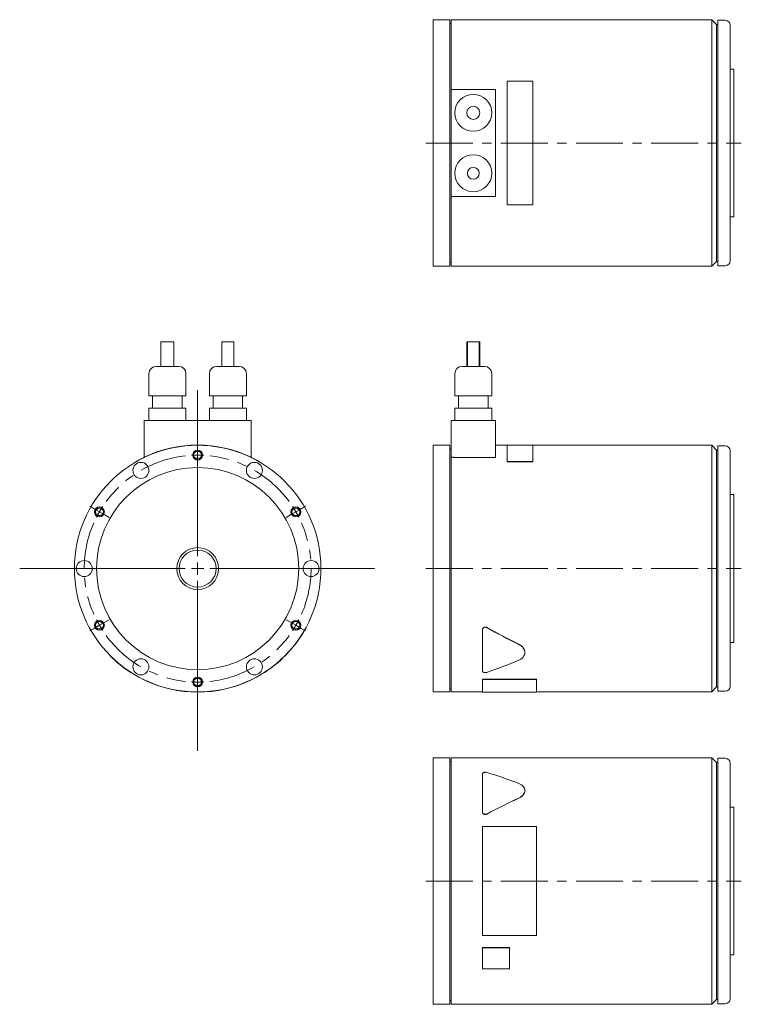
# Model space of a CAD drawing. Header units: millimetres. Extents: x 16 to 610, y 18 to 437.
# Tile 1 of 2: x 16 to 309, y 18 to 417. Entities that reach past the tile are written whole.
import ezdxf

# ---------------------------------------------------------------- set-up
doc = ezdxf.new("R2010")
doc.units = ezdxf.units.MM
doc.header["$LTSCALE"] = 1.5
doc.linetypes.add('CENTERX2', pattern=[20.32, 12.7, -2.54, 2.54, -2.54])

# ---------------------------------------------------------------- blocks, each defined once
blk = doc.blocks.new('SW_CENTERMARKSYMBOL_2')
at = {"color": 6, "linetype": 'Continuous', "lineweight": 0}
for p, q in [((0, 5), (0, 72.4)), ((-5, 0), (-72.18, 0)), ((0, 0), (-2.5, 0)), ((0, 0), (0, 2.5)), ((0, 0), (0, -2.5)), ((0, 0), (2.5, 0)), ((5, 0), (71.7, 0)), ((0, -5), (0, -73.95))]:
    blk.add_line(p, q, dxfattribs=at)
blk = doc.blocks.new('SW_CENTERMARKSYMBOL_3')
at = {"color": 6, "linetype": 'CENTERX2', "lineweight": 0}
for p, q in [((-42, -21.75), (-43.73, -20.75)), ((-39.84, -23), (-42, -21.75)), ((-39.84, -23), (-37.67, -24.25)), ((39.84, -23), (37.67, -24.25)), ((39.84, -23), (42, -21.75)), ((42, -21.75), (43.73, -20.75)), ((-37.67, -24.25), (-35.94, -25.25)), ((37.67, -24.25), (35.94, -25.25)), ((-39.84, -69), (-37.67, -67.75)), ((-37.67, -67.75), (-35.94, -66.75)), ((37.67, -67.75), (35.94, -66.75)), ((39.84, -69), (37.67, -67.75)), ((-42, -70.25), (-43.73, -71.25)), ((-39.84, -69), (-42, -70.25)), ((39.84, -69), (42, -70.25)), ((42, -70.25), (43.73, -71.25))]:
    blk.add_line(p, q, dxfattribs=at)
for start, end in [(90, 93.1139), (86.8861, 90), (96.2278, 143.7722), (36.2278, 83.7722), (150, 153.1139), (146.8861, 150), (30, 33.1139), (26.8861, 30), (156.2278, 203.7722), (336.2278, 23.7722), (206.8861, 210), (330, 333.1139), (210, 213.1139), (326.8861, 330), (216.2278, 263.7722), (276.2278, 323.7722), (266.8861, 270), (270, 273.1139)]:
    blk.add_arc((0, -46), 46, start, end, dxfattribs=at)

msp = doc.modelspace()

# ---------------------------------------------------------------- linework, layer by layer
at = {"color": 7, "linetype": 'Continuous', "lineweight": 15}
for p, q in [((190.61, 417.27), (183.81, 417.27)), ((183.81, 317.27), (183.81, 417.27)), ((190.61, 317.27), (190.61, 417.27)), ((191.11, 415.77), (190.61, 415.77)), ((296.81, 417.27), (191.11, 417.27)), ((191.11, 389.02), (191.11, 417.27)), ((298.81, 415.27), (296.81, 417.27)), ((296.81, 317.27), (296.81, 417.27)), ((299.31, 415.27), (298.81, 415.27)), ((298.81, 319.27), (298.81, 415.27)), ((302.31, 417.02), (299.31, 417.02)), ((299.31, 317.52), (299.31, 417.02)), ((304.31, 415.02), (304.31, 319.52)), ((305.81, 397.27), (304.31, 397.27)), ((305.81, 337.27), (305.81, 397.27)), ((213.81, 392.32), (213.81, 342.22)), ((224.31, 392.32), (213.81, 392.32)), ((224.31, 342.22), (224.31, 392.32)), ((209.11, 389.02), (191.11, 389.02)), ((191.11, 345.52), (191.11, 389.02)), ((209.11, 345.52), (209.11, 389.02)), ((209.11, 345.52), (191.11, 345.52)), ((191.11, 317.27), (191.11, 345.52)), ((213.81, 342.22), (224.31, 342.22)), ((304.31, 337.27), (305.81, 337.27)), ((183.81, 317.27), (190.61, 317.27)), ((190.61, 318.77), (191.11, 318.77)), ((191.11, 317.27), (296.81, 317.27)), ((296.81, 317.27), (298.81, 319.27)), ((298.81, 319.27), (299.31, 319.27)), ((299.31, 317.52), (302.31, 317.52)), ((73.41, 286.7), (73.41, 276.7)), ((73.41, 286.7), (78.71, 286.7)), ((78.71, 276.7), (78.71, 286.7)), ((98.15, 286.7), (98.15, 276.7)), ((98.15, 286.7), (102.97, 286.7)), ((102.97, 276.7), (102.97, 286.7)), ((197.46, 286.7), (197.46, 276.7)), ((197.46, 286.7), (197.7, 286.7)), ((197.7, 286.7), (197.7, 276.7)), ((197.7, 286.7), (202.52, 286.7)), ((202.52, 276.7), (202.52, 286.7)), ((202.52, 286.7), (202.76, 286.7)), ((202.76, 276.7), (202.76, 286.7)), ((71.56, 276.7), (80.56, 276.7)), ((96.06, 276.7), (105.06, 276.7)), ((195.61, 276.7), (204.61, 276.7)), ((68.56, 273.7), (68.56, 264.7)), ((83.56, 264.7), (83.56, 273.7)), ((93.06, 273.7), (93.06, 264.7)), ((108.06, 264.7), (108.06, 273.7)), ((192.61, 273.7), (192.61, 264.7)), ((207.61, 264.7), (207.61, 273.7)), ((68.56, 264.7), (83.56, 264.7)), ((70.06, 264.7), (70.06, 259.7)), ((82.06, 259.7), (82.06, 264.7)), ((93.06, 264.7), (108.06, 264.7)), ((94.56, 264.7), (94.56, 259.7)), ((106.56, 259.7), (106.56, 264.7)), ((192.61, 264.7), (207.61, 264.7)), ((194.11, 264.7), (194.11, 259.7)), ((206.11, 259.7), (206.11, 264.7)), ((68.56, 259.7), (68.56, 254.7)), ((68.56, 259.7), (83.56, 259.7)), ((83.56, 254.7), (83.56, 259.7)), ((93.06, 259.7), (93.06, 254.7)), ((93.06, 259.7), (108.06, 259.7)), ((108.06, 254.7), (108.06, 259.7)), ((192.61, 259.7), (192.61, 254.7)), ((192.61, 259.7), (207.61, 259.7)), ((207.61, 254.7), (207.61, 259.7)), ((110.06, 254.7), (66.56, 254.7)), ((66.56, 254.7), (66.56, 239.83)), ((110.06, 239.83), (110.06, 254.7)), ((191.11, 239.83), (191.11, 254.7)), ((209.11, 254.7), (191.11, 254.7)), ((209.11, 239.72), (209.11, 254.7)), ((190.61, 244.7), (183.81, 244.7)), ((183.81, 194.7), (183.81, 244.7)), ((190.61, 194.7), (190.61, 244.7)), ((213.81, 244.7), (209.11, 244.7)), ((224.31, 244.8), (213.81, 244.8)), ((213.81, 244.8), (213.81, 238.08)), ((224.31, 238.08), (224.31, 244.8)), ((296.81, 244.7), (224.31, 244.7)), ((298.81, 242.7), (296.81, 244.7)), ((296.81, 194.7), (296.81, 244.7)), ((302.31, 244.45), (299.31, 244.45)), ((299.31, 194.7), (299.31, 244.45)), ((66.56, 239.83), (66.56, 239.72)), ((110.06, 239.72), (110.06, 239.83)), ((191.11, 243.2), (190.61, 243.2)), ((191.11, 194.7), (191.11, 239.83)), ((192.11, 239.83), (191.11, 239.83)), ((192.11, 239.72), (192.11, 239.83)), ((209.11, 239.72), (192.11, 239.72)), ((299.31, 242.7), (298.81, 242.7)), ((298.81, 194.7), (298.81, 242.7)), ((304.31, 242.45), (304.31, 146.95)), ((63.31, 238), (63.26, 238.08)), ((113.31, 238), (113.36, 238.08)), ((213.81, 238.08), (224.31, 238.08)), ((213.81, 238), (213.81, 238.08)), ((213.81, 238), (224.31, 238)), ((224.31, 238), (224.31, 238.08)), ((305.81, 224.7), (304.31, 224.7)), ((305.81, 194.7), (305.81, 224.7)), ((183.81, 144.7), (183.81, 194.7)), ((190.61, 144.7), (190.61, 194.7)), ((191.11, 144.7), (191.11, 194.7)), ((296.81, 144.7), (296.81, 194.7)), ((298.81, 146.7), (298.81, 194.7)), ((299.31, 144.95), (299.31, 194.7)), ((305.81, 164.7), (305.81, 194.7)), ((132.39, 170.9), (132.3, 170.94)), ((203.81, 169.87), (203.81, 169.82)), ((203.81, 153.21), (203.81, 169.82)), ((304.31, 164.7), (305.81, 164.7)), ((221.01, 160.63), (221.01, 160.7)), ((52.76, 159.54), (52.69, 159.46)), ((61.31, 152.61), (61.25, 152.53)), ((115.31, 152.61), (115.36, 152.53)), ((66.31, 149.8), (66.26, 149.71)), ((110.31, 149.8), (110.35, 149.71)), ((203.81, 149.8), (225.81, 149.8)), ((203.81, 149.8), (203.81, 149.71)), ((203.81, 149.71), (225.81, 149.71)), ((203.81, 144.6), (203.81, 149.71)), ((225.81, 149.8), (225.81, 149.71)), ((225.81, 149.71), (225.81, 144.6)), ((183.81, 144.7), (190.61, 144.7)), ((190.61, 146.2), (191.11, 146.2)), ((191.11, 144.7), (203.81, 144.7)), ((203.81, 144.6), (225.81, 144.6)), ((225.81, 144.7), (296.81, 144.7)), ((296.81, 144.7), (298.81, 146.7)), ((298.81, 146.7), (299.31, 146.7)), ((299.31, 144.95), (302.31, 144.95)), ((190.61, 118.02), (183.81, 118.02)), ((183.81, 18.02), (183.81, 118.02)), ((190.61, 18.02), (190.61, 118.02)), ((191.11, 116.52), (190.61, 116.52)), ((296.81, 118.02), (191.11, 118.02)), ((191.11, 18.02), (191.11, 118.02)), ((298.81, 116.02), (296.81, 118.02)), ((296.81, 18.02), (296.81, 118.02)), ((299.31, 116.02), (298.81, 116.02)), ((298.81, 20.02), (298.81, 116.02)), ((302.31, 117.77), (299.31, 117.77)), ((299.31, 18.27), (299.31, 117.77)), ((304.31, 115.77), (304.31, 20.27)), ((203.81, 96.11), (203.81, 111.51)), ((221.01, 104.69), (221.01, 104.76)), ((203.81, 96.05), (203.81, 96.11)), ((305.81, 98.02), (304.31, 98.02)), ((305.81, 38.02), (305.81, 98.02)), ((203.81, 90.07), (225.81, 90.07)), ((203.81, 45.98), (203.81, 90.07)), ((225.81, 90.07), (225.81, 45.98)), ((225.81, 45.98), (203.81, 45.98)), ((203.81, 41.02), (214.81, 41.02)), ((203.81, 41.02), (203.81, 40.97)), ((203.81, 40.97), (214.81, 40.97)), ((203.81, 32.4), (203.81, 40.97)), ((214.81, 41.02), (214.81, 40.97)), ((214.81, 40.97), (214.81, 32.4)), ((304.31, 38.02), (305.81, 38.02)), ((214.81, 32.4), (203.81, 32.4)), ((296.81, 18.02), (298.81, 20.02)), ((298.81, 20.02), (299.31, 20.02)), ((183.81, 18.02), (190.61, 18.02)), ((190.61, 19.52), (191.11, 19.52)), ((191.11, 18.02), (296.81, 18.02)), ((299.31, 18.27), (302.31, 18.27))]:
    msp.add_line(p, q, dxfattribs=at)
at = {"color": 6, "linetype": 'CENTERX2', "lineweight": 0}
for p, q in [((180.81, 367.27), (308.81, 367.27)), ((180.81, 194.7), (308.81, 194.7)), ((180.81, 68.02), (308.81, 68.02))]:
    msp.add_line(p, q, dxfattribs=at)
at = {"color": 7, "linetype": 'Continuous', "lineweight": 15, "flags": 128}
for points in [[(63.26, 238.08), (65.68, 239.4), (66.56, 239.83)], [(110.06, 239.83), (110.93, 239.4), (113.36, 238.08)]]:
    msp.add_lwpolyline(points, dxfattribs=at)
at = {"color": 7, "linetype": 'Continuous', "lineweight": 15}
for centre, radius in [((200.11, 379.52), 7.5), ((200.11, 379.52), 2.65), ((200.11, 355.02), 7.5), ((200.11, 355.02), 2.41), ((88.31, 194.7), 50), ((88.31, 194.7), 41), ((65.31, 234.53), 3.25), ((111.31, 234.53), 3.25), ((88.31, 194.7), 8.5), ((88.31, 194.7), 7.5), ((42.31, 194.7), 3.25), ((134.31, 194.7), 3.25), ((65.31, 154.86), 3.25), ((111.31, 154.86), 3.25)]:
    msp.add_circle(centre, radius, dxfattribs=at)
at = {"color": 6, "linetype": 'Continuous', "lineweight": 15}
for centre in [(88.31, 240.7), (48.47, 217.7), (128.14, 217.7), (48.47, 171.7), (128.14, 171.7), (88.31, 148.7)]:
    msp.add_circle(centre, 2, dxfattribs=at)
for centre in [(88.31, 240.7), (48.47, 217.7), (128.14, 217.7), (48.47, 171.7), (128.14, 171.7), (88.31, 148.7)]:
    msp.add_circle(centre, 1.62)
at = {"color": 7, "linetype": 'Continuous', "lineweight": 15}
for centre, radius, start, end in [((302.31, 415.02), 2, 0, 90), ((302.31, 319.52), 2, 270, 0), ((71.56, 273.7), 3, 90, 180), ((80.56, 273.7), 3, 0, 90), ((96.06, 273.7), 3, 90, 180), ((105.06, 273.7), 3, 0, 90), ((195.61, 273.7), 3, 90, 180), ((204.61, 273.7), 3, 0, 90), ((88.31, 194.7), 50.1, 64.2699, 115.7301), ((302.31, 242.45), 2, 0, 90), ((88.31, 194.7), 50.1, 304.0995, 330.2229), ((88.31, 194.7), 50.1, 224.6862, 237.3168), ((88.31, 194.7), 50.1, 243.8961, 296.1039), ((302.31, 146.95), 2, 270, 0), ((302.31, 115.77), 2, 0, 90), ((302.31, 20.27), 2, 270, 0)]:
    msp.add_arc(centre, radius, start, end, dxfattribs=at)
for centre, major_axis, ratio, start_param, end_param in [((225.63, 194.7), (79.86, -42.06), 0.338518, 4.639839, 4.801895), ((225.63, 194.7), (79.85, -42.16), 0.338901, 4.64047, 4.802526), ((225.63, 194.7), (79.85, 42.16), 0.338901, 4.286317, 4.448373), ((225.63, 68.02), (79.71, -40.29), 0.373584, 1.844372, 2.006428), ((225.63, 68.02), (79.71, 40.29), 0.373584, 1.4711, 1.633156), ((225.63, 68.02), (79.72, 40.19), 0.373141, 1.471798, 1.633854)]:
    msp.add_ellipse(centre, major_axis=major_axis, ratio=ratio, start_param=start_param, end_param=end_param, dxfattribs=at)
for points, knots in [([(131.79, 169.82), (131.84, 169.91), (131.95, 170.1), (132.1, 170.36), (132.22, 170.59), (132.32, 170.76), (132.38, 170.88), (132.39, 170.89), (132.39, 170.9)], [0, 0, 0, 0, 0.168373, 0.337063, 0.505681, 0.673847, 0.841801, 1, 1, 1, 1]), ([(205.64, 170.78), (205.61, 170.8), (205.55, 170.83), (205.45, 170.87), (205.33, 170.91), (205.19, 170.94), (204.98, 170.95), (204.71, 170.92), (204.41, 170.81), (204.16, 170.64), (203.99, 170.45), (203.9, 170.28), (203.85, 170.14), (203.82, 170), (203.82, 169.91), (203.81, 169.87)], [0, 0, 0, 0, 0.042038, 0.083846, 0.125776, 0.188389, 0.250822, 0.375373, 0.500091, 0.62494, 0.749832, 0.812302, 0.874897, 0.937445, 1, 1, 1, 1]), ([(203.81, 169.82), (203.81, 169.91), (203.83, 170), (203.88, 170.18), (203.92, 170.27), (204.03, 170.44), (204.09, 170.51), (204.24, 170.65), (204.32, 170.71), (204.51, 170.8), (204.61, 170.84), (204.82, 170.89), (204.92, 170.9), (205.25, 170.89), (205.46, 170.84), (205.64, 170.74)], [0, 0, 0, 0, 0.125, 0.125, 0.25, 0.25, 0.375, 0.375, 0.5, 0.5, 0.625, 0.625, 0.75, 0.75, 1, 1, 1, 1]), ([(218.59, 164.01), (218.94, 163.81), (219.64, 163.41), (220.42, 162.58), (220.88, 161.66), (221.07, 161.01), (221.01, 160.7), (221.01, 160.7)], [0, 0, 0, 0, 0.249945, 0.499964, 0.749978, 0.999981, 1, 1, 1, 1]), ([(218.59, 163.95), (218.96, 163.77), (219.29, 163.56), (219.9, 163.06), (220.15, 162.79), (220.58, 162.21), (220.74, 161.9), (220.96, 161.27), (221.01, 160.95), (221.01, 160.31), (220.96, 160), (220.74, 159.4), (220.58, 159.11), (220.26, 158.71), (220.14, 158.59), (219.88, 158.34), (219.74, 158.23), (219.29, 157.91), (218.96, 157.72), (218.59, 157.57)], [0, 0, 0, 0, 0.125, 0.125, 0.25, 0.25, 0.375, 0.375, 0.5, 0.5, 0.625, 0.625, 0.75, 0.75, 0.8125, 0.8125, 0.875, 0.875, 1, 1, 1, 1]), ([(115.36, 152.53), (115.37, 152.53), (115.38, 152.54), (115.49, 152.61), (115.66, 152.72), (115.87, 152.86), (116.13, 153.03), (116.3, 153.15), (116.39, 153.21)], [0, 0, 0, 0, 0.157247, 0.325625, 0.493937, 0.662125, 0.830648, 1, 1, 1, 1]), ([(205.64, 152.63), (205.46, 152.57), (205.25, 152.53), (204.93, 152.53), (204.82, 152.54), (204.61, 152.56), (204.51, 152.59), (204.23, 152.68), (204.08, 152.76), (203.92, 152.92), (203.88, 152.97), (203.83, 153.09), (203.81, 153.15), (203.81, 153.21)], [0, 0, 0, 0, 0.25, 0.25, 0.375, 0.375, 0.5, 0.5, 0.75, 0.75, 0.875, 0.875, 1, 1, 1, 1]), ([(203.81, 111.51), (203.81, 111.56), (203.83, 111.61), (203.88, 111.72), (203.92, 111.77), (204.03, 111.86), (204.09, 111.9), (204.24, 111.97), (204.32, 112.01), (204.51, 112.06), (204.61, 112.08), (204.82, 112.1), (204.92, 112.11), (205.25, 112.11), (205.46, 112.08), (205.64, 112.02)], [0, 0, 0, 0, 0.125, 0.125, 0.25, 0.25, 0.375, 0.375, 0.5, 0.5, 0.625, 0.625, 0.75, 0.75, 1, 1, 1, 1]), ([(218.59, 107.58), (218.96, 107.44), (219.29, 107.27), (219.9, 106.87), (220.15, 106.65), (220.58, 106.16), (220.74, 105.9), (220.96, 105.34), (221.01, 105.06), (221.01, 104.46), (220.96, 104.17), (220.74, 103.58), (220.58, 103.29), (220.26, 102.88), (220.14, 102.75), (219.88, 102.5), (219.74, 102.38), (219.29, 102.03), (218.96, 101.83), (218.59, 101.66)], [0, 0, 0, 0, 0.125, 0.125, 0.25, 0.25, 0.375, 0.375, 0.5, 0.5, 0.625, 0.625, 0.75, 0.75, 0.8125, 0.8125, 0.875, 0.875, 1, 1, 1, 1]), ([(221.01, 104.69), (220.98, 104.39), (220.92, 103.79), (220.41, 102.94), (219.64, 102.16), (218.94, 101.78), (218.59, 101.6)], [0, 0, 0, 0, 0.249972, 0.499975, 0.749983, 1, 1, 1, 1]), ([(205.64, 95.23), (205.46, 95.13), (205.25, 95.08), (204.93, 95.08), (204.82, 95.09), (204.61, 95.13), (204.51, 95.17), (204.23, 95.31), (204.08, 95.44), (203.92, 95.67), (203.88, 95.76), (203.83, 95.93), (203.81, 96.02), (203.81, 96.11)], [0, 0, 0, 0, 0.25, 0.25, 0.375, 0.375, 0.5, 0.5, 0.75, 0.75, 0.875, 0.875, 1, 1, 1, 1]), ([(203.81, 96.05), (203.81, 96.02), (203.82, 95.96), (203.83, 95.88), (203.86, 95.77), (203.9, 95.66), (203.99, 95.5), (204.16, 95.32), (204.41, 95.15), (204.71, 95.04), (204.98, 95.02), (205.19, 95.03), (205.35, 95.06), (205.5, 95.11), (205.6, 95.15), (205.64, 95.18)], [0, 0, 0, 0, 0.041971, 0.083785, 0.125747, 0.18834, 0.250805, 0.375246, 0.499981, 0.624832, 0.749615, 0.812006, 0.874564, 0.937219, 1, 1, 1, 1])]:
    msp.add_open_spline(points, degree=3, knots=knots, dxfattribs=at)

# ---------------------------------------------------------------- block references
at = {"color": 7, "linetype": 'Continuous', "lineweight": 0}
msp.add_blockref('SW_CENTERMARKSYMBOL_2', (88.31, 194.7), dxfattribs=at)
at = {"color": 7, "linetype": 'CENTERX2', "lineweight": 0}
msp.add_blockref('SW_CENTERMARKSYMBOL_3', (88.31, 240.7), dxfattribs=at)

doc.saveas('drawing.dxf')
